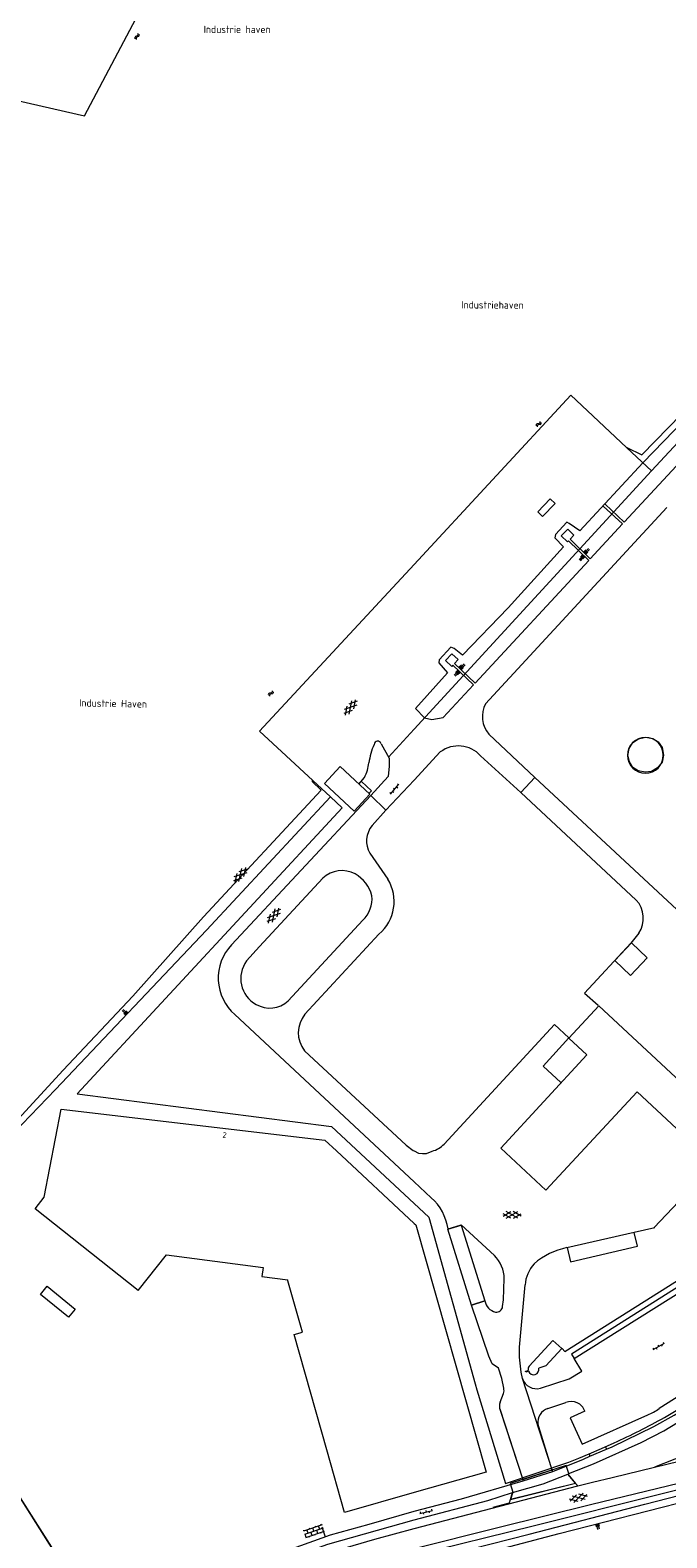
# Model space of a CAD drawing. Header units: metres. Extents: x 157366 to 159470, y 577030 to 578469.
# Tile 12 of 35: x 157869 to 158086, y 577541 to 578054. Entities that reach past the tile are written whole.
import ezdxf

# ---------------------------------------------------------------- set-up
doc = ezdxf.new("R2010")
doc.units = ezdxf.units.M
doc.header["$MEASUREMENT"] = 0
for name, color, linetype, lineweight in [('Gbkn_B01_hoofdgebouw', 1, 'Continuous', 18), ('Gbkn_B04_kunstwerk', 252, 'Continuous', 18), ('Gbkn_B14_dakrand bijgebouw', 1, 'Continuous', 18), ('Gbkn_S01_gesloten verharding (k)', 252, 'Continuous', 18), ('Gbkn_S02_open verharding', 252, 'Continuous', 18), ('Gbkn_S04_talud', 252, 'Continuous', 18), ('Gbkn_S05_water', 252, 'Continuous', 18), ('Gbkn_T00_terreinafscheiding', 252, 'Continuous', 18), ('Gbkn_T02_raster', 252, 'Continuous', 18), ('Gbkn_T03_hek', 252, 'Continuous', 18), ('Gbkn_T09_insteek sloot', 252, 'Continuous', 18), ('Gbkn_T20_overige afscheiding', 252, 'Continuous', 18), ('Gbkn_V00_kant verharding', 252, 'Continuous', 18), ('Gbkn_Z02_huisnummer', 252, 'Continuous', 18), ('Gbkn_Z07_waternaam', 7, 'Continuous', 18), ('Gbkn_Z09_functieaanduiding', 252, 'Continuous', 18)]:
    doc.layers.add(name, color=color, linetype=linetype, lineweight=lineweight)
doc.styles.add('NLCS-ISO-M1000-T25', font='NLCS-ISO.ttf', dxfattribs={"height": 2.5})

msp = doc.modelspace()

# ---------------------------------------------------------------- linework, layer by layer
at = {"layer": 'Gbkn_B01_hoofdgebouw', "flags": 128}
for points in [[(157984.91, 577794.39), (157979.59, 577788.67), (157969.5, 577798.07), (157974.8, 577803.78), (157984.91, 577794.39)], [(158134.74, 577655.64), (158062.86, 577722.41), (158052.66, 577711.41), (158058.84, 577705.69), (158029.47, 577674.03), (158044.86, 577659.75), (158075.95, 577693.17), (158102.72, 577668.26), (158101.9, 577667.38), (158117.06, 577653.31), (158118.91, 577655.29), (158123.94, 577650.6), (158122.92, 577649.5), (158126.01, 577646.62), (158134.74, 577655.64)], [(157906.05, 577625.52), (157871, 577653.38), (157874.09, 577657.29), (157879.85, 577687.3)], [(157879.85, 577687.3), (157969.64, 577676.69), (157973.52, 577673.1)], [(157973.52, 577673.1), (158000, 577648.38)], [(158000, 577648.38), (158000.55, 577647.87), (158024.51, 577563.82), (158000, 577556.84)], [(157906.05, 577625.52), (157915.76, 577637.73), (157948.59, 577633.36), (157948.2, 577630.34)], [(157948.2, 577630.34), (157957.05, 577629.21)], [(158000, 577556.84), (157976.29, 577550.08), (157970.24, 577571.33), (157970.34, 577571.36), (157959.18, 577610.61), (157961.97, 577611.41), (157957, 577628.83), (157957.05, 577629.21)], [(158039.14, 577599.82), (158047.27, 577608.62), (158050.28, 577605.83), (158044.85, 577599.96), (158042.46, 577599.21)], [(158038.94, 577598.1), (158037.99, 577597.81), (158037.91, 577598.08), (158038.85, 577598.38), (158038.82, 577598.47)]]:
    msp.add_lwpolyline(points, dxfattribs=at)
at = {"layer": 'Gbkn_B01_hoofdgebouw'}
for points in [[(158039.14, 577599.82, 0.265065), (158038.82, 577598.47)], [(158038.94, 577598.1, 0.92668), (158042.46, 577599.21)]]:
    msp.add_lwpolyline(points, format="xyb", dxfattribs=at)
at = {"layer": 'Gbkn_B04_kunstwerk', "flags": 128}
for points in [[(158084.84, 577807.66), (158084.42, 577805.33), (158082.82, 577803.31), (158080.77, 577802.12), (158078.64, 577801.86), (158076.23, 577802.37), (158074.46, 577803.53), (158073.29, 577805.44), (158072.74, 577807.56), (158073.21, 577809.98), (158074.49, 577811.99), (158076.33, 577813.26), (158078.72, 577813.82), (158081.28, 577813.34), (158083.03, 577812.21), (158084.39, 577810.27), (158084.84, 577807.66)], [(158024.09, 577622.06), (158019.48, 577620.57), (158011.44, 577646.45), (158016.02, 577647.85), (158024.09, 577622.06)]]:
    msp.add_lwpolyline(points, dxfattribs=at)
at = {"layer": 'Gbkn_B14_dakrand bijgebouw', "flags": 128}
for points in [[(158046.35, 577894.85), (158047.97, 577893.28), (158043.73, 577888.89), (158042.11, 577890.45), (158046.35, 577894.85)], [(158074, 577743.82), (158079.37, 577738.76), (158073.69, 577732.73), (158068.32, 577737.8), (158074, 577743.82)], [(157884.63, 577619.28), (157882.35, 577616.47), (157872.82, 577624.19), (157875.1, 577627.01), (157884.63, 577619.28)]]:
    msp.add_lwpolyline(points, dxfattribs=at)
at = {"layer": 'Gbkn_B14_dakrand bijgebouw'}
for points in [[(158084.82, 577807.62, 0.999836), (158072.61, 577807.62)], [(158072.61, 577807.62, 1), (158084.82, 577807.62)]]:
    msp.add_lwpolyline(points, format="xyb", dxfattribs=at)
at = {"layer": 'Gbkn_S01_gesloten verharding (k)'}
for points in [[(157977.91, 577821.65), (157978.78, 577826.16)], [(157979.5, 577823.48), (157980.07, 577826.48)], [(157978.93, 577822.83), (157976.05, 577821.83)], [(157980.52, 577824.66), (157976.17, 577823.15)], [(157976.62, 577821.33), (157977.19, 577824.33)], [(157980.64, 577825.99), (157977.76, 577824.98)], [(157941.4, 577765.82), (157938.48, 577764.95)], [(157943.07, 577767.59), (157938.66, 577766.27)], [(157939.03, 577764.43), (157939.73, 577767.4)], [(157943.25, 577768.91), (157940.32, 577768.03)], [(157940.34, 577764.69), (157941.39, 577769.17)], [(157942, 577766.45), (157942.7, 577769.42)], [(157954.53, 577755.15), (157951.63, 577754.19)], [(157951.74, 577750.86), (157952.67, 577755.36)], [(157953.35, 577752.67), (157953.97, 577755.65)], [(157952.77, 577752.02), (157949.88, 577751.06)], [(157954.39, 577753.83), (157950.02, 577752.39)], [(157950.44, 577750.56), (157951.06, 577753.55)], [(158030.26, 577650.9), (158032.9, 577652.43)], [(158035.33, 577650.13), (158031.35, 577652.43)], [(158031.34, 577650.13), (158035.33, 577652.43)], [(158036.41, 577650.9), (158033.76, 577652.43)], [(158032.9, 577650.13), (158030.26, 577651.66)], [(158033.77, 577650.13), (158036.41, 577651.65)], [(158055.86, 577553.83), (158052.9, 577554.59)], [(158053.1, 577553.87), (158055.24, 577556.04)], [(158058.19, 577554.47), (158053.74, 577555.63)], [(158054.36, 577553.41), (158057.58, 577556.69)], [(158059.03, 577555.51), (158056.08, 577556.27)], [(158056.69, 577554.06), (158058.83, 577556.23)]]:
    msp.add_lwpolyline(points, dxfattribs=at)
at = {"layer": 'Gbkn_S02_open verharding'}
for points in [[(157991.97, 577794.45), (157994.82, 577797.79)], [(157992.75, 577795.36), (157993.13, 577795.03)], [(157993.02, 577796.45), (157993.4, 577796.12)], [(157994.05, 577796.88), (157994.43, 577796.56)], [(157994.31, 577797.97), (157994.69, 577797.64)], [(157991.72, 577794.92), (157992.1, 577794.6)], [(158081.28, 577606.01), (158081.53, 577605.57)], [(158081.36, 577605.47), (158085.17, 577607.68)], [(158082.4, 577606.07), (158082.65, 577605.64)], [(158083.01, 577607.01), (158083.27, 577606.58)], [(158084.13, 577607.08), (158084.38, 577606.64)], [(158084.75, 577608.01), (158085, 577607.58)], [(158001.92, 577549.72), (158006.21, 577550.71)], [(158002.01, 577550.25), (158002.12, 577549.76)], [(158003.09, 577549.99), (158003.2, 577549.5)], [(158003.96, 577550.7), (158004.07, 577550.21)], [(158005.04, 577550.44), (158005.15, 577549.95)], [(158005.9, 577551.15), (158006.02, 577550.66)], [(157968.67, 577545.87), (157962.32, 577543.75)], [(157962.51, 577543.81), (157962.41, 577544.1)], [(157969.05, 577544.73), (157962.7, 577542.61)], [(157963.88, 577543.01), (157963.5, 577544.15)], [(157964.5, 577544.48), (157964.41, 577544.76)], [(157965.87, 577543.67), (157965.5, 577544.81)], [(157966.49, 577545.14), (157966.4, 577545.43)], [(157967.25, 577542.86), (157966.87, 577544)], [(157967.87, 577544.33), (157967.49, 577545.47)], [(157968.49, 577545.8), (157968.39, 577546.09)], [(157969.24, 577543.53), (157968.86, 577544.67)], [(157963.27, 577541.54), (157962.89, 577542.68)], [(157969.43, 577543.59), (157963.08, 577541.47)], [(157964.36, 577541.58), (157964.26, 577541.87)], [(157965.26, 577542.2), (157964.88, 577543.34)], [(157966.35, 577542.25), (157966.25, 577542.53)], [(157968.34, 577542.91), (157968.25, 577543.2)]]:
    msp.add_lwpolyline(points, dxfattribs=at)
at = {"layer": 'Gbkn_S04_talud'}
for points in [[(158058.47, 577877.47), (158057.73, 577876.8)], [(158059.38, 577877.96), (158057.9, 577876.61)], [(158059.71, 577877.59), (158058.23, 577876.24)], [(158056.24, 577874.16), (158057.57, 577875.65)], [(158056.61, 577873.83), (158057.95, 577875.32)], [(158056.72, 577875.07), (158057.39, 577875.82)], [(158057.09, 577874.74), (158057.76, 577875.48)], [(158057.47, 577874.41), (158058.13, 577875.15)], [(158058.8, 577877.1), (158058.07, 577876.43)], [(158059.14, 577876.73), (158058.4, 577876.06)], [(158013.59, 577834.88), (158014.97, 577836.33)], [(158014.1, 577835.78), (158014.79, 577836.5)], [(158016.09, 577838.25), (158015.38, 577837.55)], [(158016.98, 577838.77), (158015.55, 577837.37)], [(158016.44, 577837.89), (158015.73, 577837.19)], [(158017.33, 577838.41), (158015.9, 577837.01)], [(158016.79, 577837.54), (158016.08, 577836.84)], [(158013.95, 577834.54), (158015.33, 577835.99)], [(158014.46, 577835.43), (158015.15, 577836.16)], [(158014.82, 577835.09), (158015.51, 577835.81)], [(157900.65, 577720.79), (157902.11, 577719.42)], [(157900.99, 577721.15), (157902.45, 577719.79)], [(157901.21, 577719.92), (157901.94, 577719.24)], [(157901.55, 577720.29), (157902.28, 577719.6)], [(157901.89, 577720.65), (157902.62, 577719.97)], [(158062.08, 577545.16), (158061.85, 577546.13)], [(158062.56, 577544.25), (158062.09, 577546.19)], [(158062.57, 577545.28), (158062.33, 577546.25)], [(158063.05, 577544.36), (158062.57, 577546.31)], [(158063.05, 577545.4), (158062.82, 577546.37)]]:
    msp.add_lwpolyline(points, dxfattribs=at)
at = {"layer": 'Gbkn_S05_water'}
for points in [[(157905.16, 578052.08, 0.417728), (157904.98, 578051.35)], [(157905.58, 578051.85, 0.417728), (157905.4, 578051.12)], [(157905.76, 578052.37, 0.417728), (157905.95, 578053.1)], [(157906.18, 578052.14, 0.417728), (157906.37, 578052.87)], [(158041.89, 577920.35, 0.417728), (158041.54, 577919.69)], [(158042.24, 577920.03, 0.417728), (158041.9, 577919.36)], [(158042.54, 577920.5, 0.417728), (158042.88, 577921.17)], [(158042.9, 577920.18, 0.417728), (158043.24, 577920.85)], [(157950.74, 577828.76, 0.417728), (157950.39, 577828.1)], [(157951.1, 577828.43, 0.417728), (157950.75, 577827.77)], [(157951.4, 577828.9, 0.417728), (157951.75, 577829.57)], [(157951.75, 577828.58, 0.417728), (157952.1, 577829.24)]]:
    msp.add_lwpolyline(points, format="xyb", dxfattribs=at)
for points in [[(157905.76, 578052.37), (157905.16, 578052.08)], [(157906.18, 578052.14), (157905.58, 578051.85)], [(158042.54, 577920.5), (158041.89, 577920.35)], [(158042.9, 577920.18), (158042.24, 577920.03)], [(157951.4, 577828.9), (157950.75, 577828.76)], [(157951.75, 577828.58), (157951.1, 577828.43)]]:
    msp.add_lwpolyline(points, dxfattribs=at)
at = {"layer": 'Gbkn_T00_terreinafscheiding', "flags": 128}
for points in [[(157815.77, 577633.64), (157848.3, 577582.57), (157872.53, 577544.53), (157895.16, 577508.61)], [(157815.78, 577633.65), (157848.31, 577582.58), (157872.54, 577544.54), (157894.89, 577509.33), (157922.63, 577522.84)]]:
    msp.add_lwpolyline(points, dxfattribs=at)
at = {"layer": 'Gbkn_T02_raster', "flags": 128}
for points in [[(158000, 577816.47), (158080.79, 577904.39), (158153.04, 577982.07)], [(157975.49, 577789.8), (157885.34, 577692.49), (157971.83, 577681.39), (158000, 577655.2)], [(157879.14, 577697.46), (157879.16, 577697.46)], [(158000, 577655.2), (158005.04, 577650.51), (158020.79, 577593.81), (158021.4, 577591.77), (158031.07, 577559.97), (158052.61, 577567.16), (158056.1, 577568.56), (158059.58, 577570), (158063.83, 577571.84), (158068.06, 577573.74)], [(158085.22, 577582.33), (158107.84, 577595.92)]]:
    msp.add_lwpolyline(points, dxfattribs=at)
at = {"layer": 'Gbkn_T02_raster'}
msp.add_lwpolyline([(158068.06, 577573.74, 0.016779), (158085.22, 577582.33)], format="xyb", dxfattribs=at)
at = {"layer": 'Gbkn_T03_hek', "flags": 128}
msp.add_lwpolyline([(157815.77, 577633.64), (157894.89, 577509.33), (157922.63, 577522.84)], dxfattribs=at)
at = {"layer": 'Gbkn_T09_insteek sloot', "flags": 128}
for points in [[(157748.49, 578056.87), (157833.6, 578037.49), (157887.82, 578025.19), (157911.52, 578070.02), (157927.21, 578099.81), (157919.5, 578103.87)], [(158072.3, 577912.36), (158072.46, 577912.28), (158077.55, 577909.84), (158109.02, 577942.17), (158122.72, 577955.81), (158135.27, 577972.52)], [(158000, 577872.58), (158053.38, 577930.11), (158072.3, 577912.36)], [(158072.3, 577912.36), (158072.42, 577912.24)], [(158072.42, 577912.24), (158072.46, 577912.28)], [(157947.34, 577815.83), (158000, 577872.58)], [(157965.3, 577798.75), (157965.54, 577799), (157947.34, 577815.83)], [(157965.3, 577798.75), (157968.41, 577795.79), (157928.26, 577752.73), (157904.2, 577725.72), (157880.48, 577700.51), (157866.43, 577685.2), (157846.64, 577664.81), (157837.95, 577655.64), (157836.75, 577654.8), (157832.29, 577658.13), (157831.39, 577659.88)]]:
    msp.add_lwpolyline(points, dxfattribs=at)
at = {"layer": 'Gbkn_T20_overige afscheiding'}
for p, q in [((158049.39, 577542.95), (158094.6, 577554.45)), ((158000, 577529.98), (158049.39, 577542.95))]:
    msp.add_line(p, q, dxfattribs=at)
at = {"layer": 'Gbkn_T20_overige afscheiding', "flags": 128}
for points in [[(158077.81, 577907.16), (158151.84, 577983.45), (158166.05, 578000)], [(158000, 577532.7), (158019.53, 577537.67), (158039.13, 577542.73), (158078.55, 577552.88), (158123.17, 577564.38), (158138.88, 577568.59), (158165.23, 577575.87), (158188.86, 577582.56), (158159.67, 577575.26), (158126.74, 577566.97), (158084, 577556.29), (158040.57, 577545.38), (158000, 577535.47)], [(158059.58, 577570), (158059.85, 577569.17)], [(158065.14, 577572.41), (158065.53, 577571.62)]]:
    msp.add_lwpolyline(points, dxfattribs=at)
at = {"layer": 'Gbkn_V00_kant verharding'}
for p, q in [((158060.54, 577552.85), (158090.01, 577560.03)), ((158028.54, 577544.95), (158060.54, 577552.85)), ((158000, 577537.85), (158028.54, 577544.95))]:
    msp.add_line(p, q, dxfattribs=at)
at = {"layer": 'Gbkn_V00_kant verharding', "flags": 128}
for points in [[(158065.01, 577893.03), (158071.54, 577886.96), (158115.92, 577934.78), (158176.53, 578000)], [(158072.42, 577912.24), (158080.79, 577904.39)], [(158077.81, 577907.16), (158056.4, 577883.97), (158052.78, 577886.47), (158051.99, 577886.92), (158048.14, 577882.69), (158047.92, 577881.64), (158050.87, 577878.55), (158031.98, 577857.83), (158016.46, 577841.71), (158013.58, 577843.9), (158012.47, 577844.36), (158008.56, 577840.14), (158008.42, 577839.07), (158011.33, 577835.72), (158000.43, 577823.53), (158003.49, 577820.4), (158006.06, 577819.84), (158009.92, 577820.47), (158020.25, 577831.61), (158013.23, 577838.26), (158012.79, 577837.88), (158010.67, 577839.82), (158012.82, 577842.15), (158014.94, 577840.17), (158013.78, 577838.83), (158020.76, 577832.18), (158059.49, 577873.89), (158052.52, 577880.63), (158052.19, 577880.28), (158050.09, 577882.23), (158052.32, 577884.55), (158054.4, 577882.53), (158053.09, 577881.19), (158059.96, 577874.45), (158070.95, 577886.35), (158064.37, 577892.38)], [(158024.25, 577825.16), (158086.03, 577891.9)], [(157991.29, 577807), (158000, 577816.47)], [(157988.78, 577811.58), (157991.46, 577806.69), (157991.51, 577803.97), (157991.15, 577800.39), (157985.22, 577793.91), (157990.39, 577788.91), (158000, 577799.2)], [(158022.62, 577807.43), (158036.3, 577794.95), (158041.14, 577800.07), (158025.43, 577814.82)], [(158000, 577799.2), (158008.92, 577808.75)], [(157837.56, 577653.52), (157838.87, 577654.73), (157857.96, 577673.35), (157877.95, 577693.95), (157929.31, 577748.09), (157971.53, 577793.46), (157965.54, 577799)], [(157981.18, 577797.84), (157983.09, 577800.09)], [(157982.04, 577798.67), (157985.51, 577795.5), (157984.61, 577794.67)], [(158041.08, 577800.08), (158102.38, 577743.11)], [(157937.86, 577743.2), (157985.28, 577793.96)], [(157971.53, 577793.46), (157975.49, 577789.8)], [(158036.31, 577794.99), (158075.59, 577758.39)], [(157985.71, 577783.72), (157990.39, 577789)], [(157984.87, 577774.29), (157991.05, 577765.51)], [(157942.95, 577737.67), (157947.35, 577742.63), (157968.93, 577765.82)], [(157957.18, 577724.07), (157982.55, 577751.5)], [(157962.85, 577719.55), (157988.03, 577746.83)], [(158076.47, 577747.13), (158073.81, 577743.75), (158057.99, 577726.74), (158062.67, 577722.63)], [(157938.98, 577719.42), (158000, 577662.55)], [(158010.18, 577675.37), (158047.78, 577716.05), (158052.7, 577711.49), (158043.98, 577701.92), (158049.99, 577696.29)], [(157962.71, 577707.15), (157997.26, 577675), (157999.66, 577673.16)], [(157999.66, 577673.16), (158000, 577673.04)], [(158000, 577673.04), (158001.45, 577672.29), (158002.87, 577672.14), (158004.19, 577672.22), (158006.15, 577672.97)], [(158000, 577662.55), (158005.8, 577657.14)], [(158081.74, 577647.04), (158098.25, 577664.52)], [(158050.35, 577605.8), (158051.34, 577604.83), (158102.21, 577636.88), (158117.22, 577653.13), (158119.5, 577651.01), (158104.26, 577634.47), (158093.5, 577627.67), (158104.25, 577617.64), (158102.96, 577616.3)], [(158011.57, 577646.51), (158016.02, 577647.86), (158027.32, 577637.44)], [(158047.21, 577564.02), (158057.61, 577568.2), (158059.85, 577569.17), (158065.53, 577571.62), (158067.36, 577572.41), (158081.62, 577579.31), (158088.46, 577583.14), (158101.93, 577591.33), (158113.14, 577598.31), (158123.69, 577605.92), (158141.46, 577621.64), (158168.66, 577646.52), (158173.07, 577650.68)], [(158052.03, 577640.16), (158074.95, 577645.38), (158081.9, 577647.05)], [(158052.07, 577640.16), (158053.26, 577635.28), (158076.08, 577640.66), (158074.95, 577645.31)], [(158029.33, 577584.88), (158037.05, 577561.31), (158046.95, 577564.61), (158036.87, 577595.66), (158036.49, 577597.74), (158035.86, 577602.91), (158035.88, 577606.32), (158037.74, 577627.46)], [(158030.13, 577620.15), (158030.41, 577622.35), (158030.68, 577629.63)], [(158043.02, 577592.32), (158052.79, 577595.47), (158057.13, 577598.17), (158054.46, 577602.41), (158092.22, 577626.18), (158114.78, 577605.22), (158083.36, 577585.4)], [(158092.2, 577626.2), (158090.79, 577627.38), (158053.54, 577603.89), (158054.43, 577602.4)], [(158030.5, 577592.3), (158029.8, 577595.62), (158028.67, 577599.13), (158026.56, 577600.62), (158025.47, 577603.19), (158019.54, 577620.56), (158024.08, 577622.03)], [(158052.67, 577563.29), (158061.05, 577566.59), (158077.33, 577573.82), (158085.02, 577577.82), (158100.06, 577586.99), (158114.06, 577595.36), (158124.54, 577602.92), (158135.41, 577612.49), (158142.58, 577619.02)], [(158029.31, 577587.59), (158030.42, 577590.56)], [(158067.46, 577561.93), (158081.79, 577565.5), (158094.4, 577568.59), (158106.77, 577572.16), (158123.71, 577577.51), (158145.43, 577583.81), (158168.81, 577589.55), (158176.55, 577591.33)], [(158029.2, 577585.34), (158036.96, 577561.3)], [(158045.5, 577585.47), (158051.65, 577587.43)], [(158168.81, 577589.55), (158144.88, 577586.98), (158127.76, 577582.11), (158127.16, 577584.08), (158125.08, 577583.45), (158125.55, 577581.49), (158109.51, 577576.34), (158081.79, 577565.5)], [(158042.12, 577580.07), (158042.35, 577579.34), (158046.93, 577564.61)], [(158058.13, 577584.54), (158053.14, 577582.3), (158057.17, 577573.27), (158079.54, 577583.27)], [(158054.88, 577560.05), (158052.32, 577563.06), (158052.67, 577563.29), (158051.73, 577566.06), (158036.92, 577561.23), (158032.67, 577559.88), (158033.57, 577556.94), (158032.77, 577554.5), (158054.88, 577560.05)], [(158037.11, 577560.78), (158047.21, 577564.02), (158046.93, 577564.61)], [(158000, 577547.55), (158025.09, 577554.19), (158033.51, 577556.87), (158043.87, 577559.83), (158052.31, 577563.08)], [(158000, 577550.5), (158016.1, 577554.68), (158037.11, 577560.78), (158037.05, 577561.31)], [(158052.31, 577563.08), (158054.92, 577559.94), (158032.81, 577554.48), (158033.51, 577556.87)], [(158054.94, 577559.93), (158055.73, 577559.14), (158060.66, 577560.42)], [(158060.66, 577560.42), (158067.46, 577561.93)], [(158000, 577544.61), (158055.73, 577559.14)], [(158026.94, 577551.92), (158032.43, 577553.34), (158032.76, 577554.53)], [(157878.23, 577500), (157897.14, 577509.62), (157920.27, 577520.94), (157939.3, 577529.83), (157945.7, 577532.49), (157958.64, 577537.85), (157971.5, 577542.45), (157984.74, 577546.07), (158000, 577550.5)], [(157884.43, 577500), (157902.18, 577508.92), (157926.11, 577520.41), (157942.86, 577528.37), (157957.72, 577534.61), (157970.61, 577539.31), (158000, 577547.55)], [(157890.83, 577500), (157899.67, 577504.36), (157913.21, 577510.81), (157929.23, 577518.7), (157945.59, 577526.34), (157958.62, 577531.95), (157974.56, 577537.49), (157986.66, 577540.96), (158000, 577544.61)], [(157968.57, 577545.14), (157969.74, 577541.82)]]:
    msp.add_lwpolyline(points, dxfattribs=at)
at = {"layer": 'Gbkn_V00_kant verharding'}
for points in [[(158024.25, 577825.16, 0.298352), (158025.43, 577814.82)], [(157986.35, 577811.31, 0.055918), (157984.55, 577805.09)], [(157988.78, 577811.58, 0.80272), (157986.35, 577811.31)], [(158022.62, 577807.43, 0.392176), (158008.92, 577808.75)], [(157983.09, 577800.09, 0.103605), (157984.55, 577805.09)], [(157985.71, 577783.72, 0.309439), (157984.87, 577774.29)], [(157979.93, 577767.26, 0.325921), (157968.93, 577765.82)], [(157985.64, 577759.86, 0.204062), (157979.93, 577767.26)], [(157988.03, 577746.83, 0.373384), (157991.05, 577765.51)], [(157982.55, 577751.5, 0.21687), (157985.64, 577759.86)], [(158076.47, 577747.13, 0.348433), (158075.59, 577758.39)], [(157937.86, 577743.2, 0.428092), (157938.98, 577719.42)], [(157942.95, 577737.67, 0.453141), (157946.19, 577722.88)], [(157946.19, 577722.88, 0.321738), (157957.18, 577724.07)], [(157962.85, 577719.55, 0.357097), (157962.71, 577707.15)], [(158006.15, 577672.97, 0.136526), (158010.18, 577675.37)], [(158011.57, 577646.51, 0.173262), (158005.8, 577657.14)], [(158030.68, 577629.63, 0.204084), (158027.32, 577637.44)], [(158052.03, 577640.16, 0.13114), (158040.82, 577634.61)], [(158040.82, 577634.61, 0.161806), (158037.74, 577627.46)], [(158024.08, 577622.03, 0.308215), (158027.71, 577618.23)], [(158027.71, 577618.23, 0.425182), (158030.13, 577620.15)], [(158036.87, 577595.66, 0.396321), (158043.02, 577592.32)], [(158030.42, 577590.56, 0.151721), (158030.5, 577592.3)], [(158029.31, 577587.59, 0.214759), (158029.33, 577584.88)], [(158045.5, 577585.47, 0.34978), (158042.12, 577580.07)], [(158058.13, 577584.54, 0.421103), (158051.65, 577587.43)], [(158079.54, 577583.27, 0.066933), (158083.36, 577585.4)]]:
    msp.add_lwpolyline(points, format="xyb", dxfattribs=at)

# ---------------------------------------------------------------- texts
at = {"layer": 'Gbkn_Z02_huisnummer', "style": 'NLCS-ISO-M1000-T25'}
msp.add_text('2', height=2, rotation=353.2801, dxfattribs=at).set_placement((157934.67, 577677.55))
at = {"layer": 'Gbkn_Z07_waternaam', "style": 'NLCS-ISO-M1000-T25'}
for s, rotation, p in [('Industriehaven', 359.7135, (158016.05, 577959.63)), ('Industrie Haven', 359.0261, (157885.97, 577824.22))]:
    msp.add_text(s, height=2.5, rotation=rotation, dxfattribs=at).set_placement(p)
at = {"layer": 'Gbkn_Z09_functieaanduiding', "style": 'NLCS-ISO-M1000-T25'}
msp.add_text('Industrie haven', height=2.5, dxfattribs=at).set_placement((157928.37, 578053.32))

doc.saveas('drawing.dxf')
